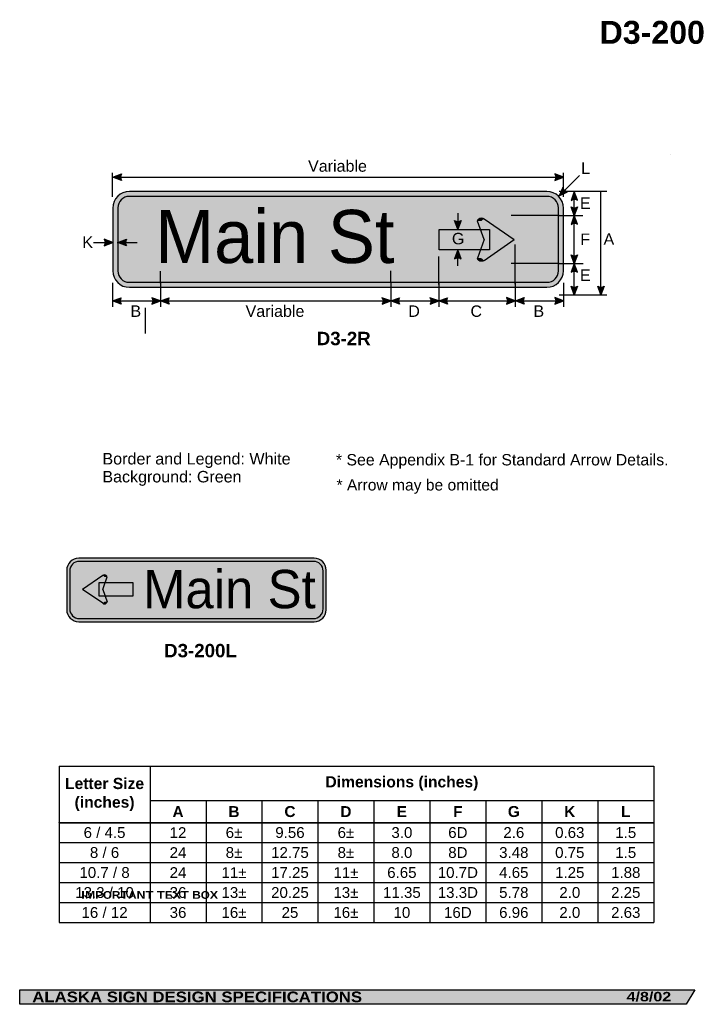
# Model space of a CAD drawing. Header units: feet. Extents: x 7 to 93, y 0 to 123.
import ezdxf
from ezdxf.enums import TextEntityAlignment as Align

# ---------------------------------------------------------------- set-up
doc = ezdxf.new("R2010")
doc.units = ezdxf.units.FT
doc.header["$MEASUREMENT"] = 0
doc.layers.add('Sign', color=7, linetype='Continuous')
doc.styles.add('ARIAL', font='arial.ttf')
doc.styles.add('ARIAL B', font='arialbd.ttf')
doc.styles.add('ARIAL BLACK B', font='ariblk.ttf')
doc.styles.add('ARIAL BLACK BI', font='ariblk.ttf')
doc.styles.add('FHWA SERIES D2000EX', font='txt')

# ---------------------------------------------------------------- blocks, each defined once
blk = doc.blocks.new('*T2')
at = {"color": 0, "linetype": 'ByBlock', "lineweight": -2, "transparency": 16777216}
for p, q in [((0, 0), (74.38048775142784, 0)), ((0, 0), (0, -19.538804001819)), ((11.38048775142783, 0), (11.38048775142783, -19.538804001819)), ((74.38048775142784, 0), (74.38048775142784, -19.538804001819)), ((11.38048775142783, -4.288804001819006), (74.38048775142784, -4.288804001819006)), ((18.38048775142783, -4.288804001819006), (18.38048775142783, -19.538804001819)), ((25.38048775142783, -4.288804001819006), (25.38048775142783, -19.538804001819)), ((32.38048775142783, -4.288804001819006), (32.38048775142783, -19.538804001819)), ((39.38048775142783, -4.288804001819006), (39.38048775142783, -19.538804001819)), ((46.38048775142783, -4.288804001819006), (46.38048775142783, -19.538804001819)), ((53.38048775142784, -4.288804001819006), (53.38048775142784, -19.538804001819)), ((60.38048775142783, -4.288804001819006), (60.38048775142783, -19.538804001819)), ((67.38048775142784, -4.288804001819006), (67.38048775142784, -19.538804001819)), ((0, -7.038804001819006), (74.38048775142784, -7.038804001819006)), ((0, -9.538804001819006), (74.38048775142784, -9.538804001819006)), ((0, -12.03880400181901), (74.38048775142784, -12.03880400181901)), ((0, -14.538804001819), (74.38048775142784, -14.538804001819)), ((0, -17.038804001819), (74.38048775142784, -17.038804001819)), ((0, -19.538804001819), (74.38048775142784, -19.538804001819))]:
    blk.add_line(p, q, dxfattribs=at)
at = {"color": 18, "transparency": 16777216, "attachment_point": 5}
for s, insert, char_height, width, style in [('Dimensions (inches)', (42.88048775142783, -2.144402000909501), 1.399999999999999, 62.88, 'ARIAL B'), ('Letter Size (inches)', (5.690243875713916, -3.519402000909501), 1.399999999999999, 11.26048775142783, 'ARIAL B'), ('A', (14.88048775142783, -5.663804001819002), 1.375, 6.879999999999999, 'ARIAL B'), ('B', (21.88048775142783, -5.663804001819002), 1.375, 6.879999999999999, 'ARIAL B'), ('C', (28.88048775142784, -5.663804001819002), 1.375, 6.879999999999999, 'ARIAL B'), ('D', (35.88048775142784, -5.663804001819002), 1.375, 6.879999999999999, 'ARIAL B'), ('E', (42.88048775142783, -5.663804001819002), 1.375, 6.879999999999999, 'ARIAL B'), ('F', (49.88048775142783, -5.663804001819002), 1.375, 6.879999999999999, 'ARIAL B'), ('G', (56.88048775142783, -5.663804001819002), 1.375, 6.879999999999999, 'ARIAL B'), ('K', (63.88048775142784, -5.663804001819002), 1.375, 6.879999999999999, 'ARIAL B'), ('L', (70.88048775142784, -5.663804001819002), 1.375, 6.879999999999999, 'ARIAL B'), ('6 / 4.5', (5.690243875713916, -8.288804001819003), 1.35, 11.26048775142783, 'ARIAL'), ('6±', (21.88048775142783, -8.288804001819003), 1.35, 6.879999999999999, 'ARIAL'), ('6±', (35.88048775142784, -8.288804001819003), 1.35, 6.879999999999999, 'ARIAL'), ('12', (14.88048775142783, -8.288804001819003), 1.35, 6.879999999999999, 'ARIAL'), ('9.56', (28.88048775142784, -8.288804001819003), 1.35, 6.879999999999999, 'ARIAL'), ('3.0', (42.88048775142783, -8.288804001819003), 1.35, 6.879999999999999, 'ARIAL'), ('6D', (49.88048775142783, -8.288804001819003), 1.35, 6.879999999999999, 'ARIAL'), ('2.6', (56.88048775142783, -8.288804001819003), 1.35, 6.879999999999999, 'ARIAL'), ('0.63', (63.88048775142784, -8.288804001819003), 1.35, 6.879999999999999, 'ARIAL'), ('1.5', (70.88048775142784, -8.288804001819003), 1.35, 6.879999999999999, 'ARIAL'), ('8 / 6', (5.690243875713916, -10.788804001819), 1.35, 11.26048775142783, 'ARIAL'), ('8±', (21.88048775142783, -10.788804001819), 1.35, 6.879999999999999, 'ARIAL'), ('8±', (35.88048775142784, -10.788804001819), 1.35, 6.879999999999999, 'ARIAL'), ('24', (14.88048775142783, -10.788804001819), 1.35, 6.879999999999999, 'ARIAL'), ('12.75', (28.88048775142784, -10.788804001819), 1.35, 6.879999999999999, 'ARIAL'), ('8.0', (42.88048775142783, -10.788804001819), 1.35, 6.879999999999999, 'ARIAL'), ('8D', (49.88048775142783, -10.788804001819), 1.35, 6.879999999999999, 'ARIAL'), ('3.48', (56.88048775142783, -10.788804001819), 1.35, 6.879999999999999, 'ARIAL'), ('0.75', (63.88048775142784, -10.788804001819), 1.35, 6.879999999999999, 'ARIAL'), ('1.5', (70.88048775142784, -10.788804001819), 1.35, 6.879999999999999, 'ARIAL'), ('11±', (21.88048775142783, -13.288804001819), 1.35, 6.879999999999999, 'ARIAL'), ('11±', (35.88048775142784, -13.288804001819), 1.35, 6.879999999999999, 'ARIAL'), ('10.7 / 8', (5.690243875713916, -13.288804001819), 1.35, 11.26048775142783, 'ARIAL'), ('24', (14.88048775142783, -13.288804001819), 1.35, 6.879999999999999, 'ARIAL'), ('17.25', (28.88048775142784, -13.288804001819), 1.35, 6.879999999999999, 'ARIAL'), ('6.65', (42.88048775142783, -13.288804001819), 1.35, 6.879999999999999, 'ARIAL'), ('10.7D', (49.88048775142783, -13.288804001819), 1.35, 6.879999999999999, 'ARIAL'), ('4.65', (56.88048775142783, -13.288804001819), 1.35, 6.879999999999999, 'ARIAL'), ('1.25', (63.88048775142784, -13.288804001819), 1.35, 6.879999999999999, 'ARIAL'), ('1.88', (70.88048775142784, -13.288804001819), 1.35, 6.879999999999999, 'ARIAL'), ('13.3 / 10', (5.690243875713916, -15.788804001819), 1.35, 11.26048775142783, 'ARIAL'), ('36', (14.88048775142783, -15.788804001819), 1.35, 6.879999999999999, 'ARIAL'), ('13±', (21.88048775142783, -15.788804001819), 1.35, 6.879999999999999, 'ARIAL'), ('20.25', (28.88048775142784, -15.788804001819), 1.35, 6.879999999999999, 'ARIAL'), ('13±', (35.88048775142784, -15.788804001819), 1.35, 6.879999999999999, 'ARIAL'), ('11.35', (42.88048775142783, -15.788804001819), 1.35, 6.879999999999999, 'ARIAL'), ('13.3D', (49.88048775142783, -15.788804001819), 1.35, 6.879999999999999, 'ARIAL'), ('5.78', (56.88048775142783, -15.788804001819), 1.35, 6.879999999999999, 'ARIAL'), ('2.0', (63.88048775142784, -15.788804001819), 1.35, 6.879999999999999, 'ARIAL'), ('2.25', (70.88048775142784, -15.788804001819), 1.35, 6.879999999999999, 'ARIAL'), ('16 / 12', (5.690243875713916, -18.288804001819), 1.35, 11.26048775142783, 'ARIAL'), ('36', (14.88048775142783, -18.288804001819), 1.35, 6.879999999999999, 'ARIAL'), ('16±', (21.88048775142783, -18.288804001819), 1.35, 6.879999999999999, 'ARIAL'), ('25', (28.88048775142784, -18.288804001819), 1.35, 6.879999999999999, 'ARIAL'), ('16±', (35.88048775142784, -18.288804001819), 1.35, 6.879999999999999, 'ARIAL'), ('10', (42.88048775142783, -18.288804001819), 1.35, 6.879999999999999, 'ARIAL'), ('16D', (49.88048775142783, -18.288804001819), 1.35, 6.879999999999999, 'ARIAL'), ('6.96', (56.88048775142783, -18.288804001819), 1.35, 6.879999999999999, 'ARIAL'), ('2.0', (63.88048775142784, -18.288804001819), 1.35, 6.879999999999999, 'ARIAL'), ('2.63', (70.88048775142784, -18.288804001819), 1.35, 6.879999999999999, 'ARIAL')]:
    blk.add_mtext(s, dxfattribs=dict(at, insert=insert, char_height=char_height, width=width, style=style))

msp = doc.modelspace()

# ---------------------------------------------------------------- hatches: boundary and pattern name
h = msp.add_hatch(color=256)
h.dxf.hatch_style = 1
edge = h.paths.add_edge_path()
edge.add_line((20.14007082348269, 103.3624685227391), (19.0515490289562, 103.773933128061))
edge.add_line((19.0515490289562, 103.773933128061), (20.15010335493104, 104.180379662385))
edge.add_arc((20.7470347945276, 103.7640405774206), 0.7277811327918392, 145.1055563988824, 213.4889293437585)
h = msp.add_hatch(color=256)
h.dxf.hatch_style = 1
edge = h.paths.add_edge_path()
edge.add_line((74.3230272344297, 103.3624685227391), (75.41154902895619, 103.773933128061))
edge.add_line((75.41154902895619, 103.773933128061), (74.31299470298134, 104.180379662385))
edge.add_arc((73.7160632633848, 103.7640405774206), 0.7277811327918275, -33.48892934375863, 34.89444360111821, ccw=False)
h = msp.add_hatch(color=256)
h.dxf.hatch_style = 1
edge = h.paths.add_edge_path()
edge.add_line((75.32916332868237, 102.5031381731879), (74.87863231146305, 101.4301961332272))
edge.add_line((74.87863231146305, 101.4301961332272), (75.92951230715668, 101.9475660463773))
edge.add_arc((76.038215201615, 102.6671833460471), 0.727781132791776, 193.0266678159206, 261.41004076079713, ccw=False)
h = msp.add_hatch(color=256)
h.dxf.hatch_style = 1
edge = h.paths.add_edge_path()
edge.add_line((77.17964792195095, 100.8946364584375), (76.7692703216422, 101.9835685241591))
edge.add_line((76.7692703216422, 101.9835685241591), (76.36172717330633, 100.8854205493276))
edge.add_arc((76.7774700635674, 100.2880737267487), 0.7277811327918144, 56.453865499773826, 124.83723844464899, ccw=False)
h = msp.add_hatch(color=256)
h.dxf.hatch_style = 1
edge = h.paths.add_edge_path()
edge.add_line((77.17964792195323, 100.0698964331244), (76.76927032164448, 98.9809643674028))
edge.add_line((76.76927032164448, 98.9809643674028), (76.36172717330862, 100.0791123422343))
edge.add_arc((76.7774700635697, 100.6764591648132), 0.7277811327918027, 235.1627615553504, 303.5461345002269)
h = msp.add_hatch(color=256)
h.dxf.hatch_style = 1
edge = h.paths.add_edge_path()
edge.add_line((77.17964792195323, 97.89203230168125), (76.76927032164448, 98.9809643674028))
edge.add_line((76.76927032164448, 98.9809643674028), (76.36172717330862, 97.88281639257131))
edge.add_arc((76.77747006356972, 97.28546956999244), 0.7277811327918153, 56.453865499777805, 124.837238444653, ccw=False)
at = {"true_color": 0xffffff}
h = msp.add_hatch(color=7, dxfattribs=at)
h.dxf.hatch_style = 1
edge = h.paths.add_edge_path()
edge.add_line((62.60724979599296, 98.36348442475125), (62.19687219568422, 97.2745523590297))
edge.add_line((62.19687219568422, 97.2745523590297), (61.78932904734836, 98.37270033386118))
edge.add_arc((62.20507193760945, 98.97004715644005), 0.7277811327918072, 235.1627615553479, 303.5461345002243)
h = msp.add_hatch(color=256)
h.dxf.hatch_style = 1
edge = h.paths.add_edge_path()
edge.add_line((17.95563968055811, 95.21359715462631), (19.0441614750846, 95.6250617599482))
edge.add_line((19.0441614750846, 95.6250617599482), (17.94560714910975, 96.03150829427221))
edge.add_arc((17.34867570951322, 95.61516920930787), 0.7277811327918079, -33.4889293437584, 34.894443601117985, ccw=False)
h = msp.add_hatch(color=7, dxfattribs=at)
h.dxf.hatch_style = 1
edge = h.paths.add_edge_path()
edge.add_line((20.74268792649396, 95.20619921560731), (19.65416613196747, 95.61766382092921))
edge.add_line((19.65416613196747, 95.61766382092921), (20.75272045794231, 96.02411035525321))
edge.add_arc((21.34965189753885, 95.60777127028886), 0.7277811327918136, 145.1055563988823, 213.4889293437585)
h = msp.add_hatch(color=7, dxfattribs=at)
h.dxf.hatch_style = 1
edge = h.paths.add_edge_path()
edge.add_line((62.60582129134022, 93.58536932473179), (62.19544369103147, 94.67430139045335))
edge.add_line((62.19544369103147, 94.67430139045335), (61.78790054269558, 93.57615341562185))
edge.add_arc((62.20364343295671, 92.97880659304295), 0.7277811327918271, 56.453865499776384, 124.8372384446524, ccw=False)
h = msp.add_hatch(color=256)
h.dxf.hatch_style = 1
edge = h.paths.add_edge_path()
edge.add_line((77.17964792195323, 94.07121154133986), (76.76927032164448, 92.9822794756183))
edge.add_line((76.76927032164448, 92.9822794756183), (76.36172717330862, 94.08042745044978))
edge.add_arc((76.7774700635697, 94.67777427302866), 0.7277811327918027, 235.1627615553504, 303.5461345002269)
h = msp.add_hatch(color=256)
h.dxf.hatch_style = 1
edge = h.paths.add_edge_path()
edge.add_line((77.17964792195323, 91.89073022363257), (76.76927032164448, 92.97966228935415))
edge.add_line((76.76927032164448, 92.97966228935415), (76.36172717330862, 91.88151431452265))
edge.add_arc((76.77747006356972, 91.28416749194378), 0.7277811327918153, 56.45386549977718, 124.837238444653, ccw=False)
h = msp.add_hatch(color=256)
h.dxf.hatch_style = 1
edge = h.paths.add_edge_path()
edge.add_line((77.17964792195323, 90.15714902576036), (76.76927032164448, 89.0682169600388))
edge.add_line((76.76927032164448, 89.0682169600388), (76.36172717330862, 90.1663649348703))
edge.add_arc((76.77747006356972, 90.76371175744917), 0.7277811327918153, 235.162761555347, 303.5461345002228)
h = msp.add_hatch(color=256)
h.dxf.hatch_style = 1
edge = h.paths.add_edge_path()
edge.add_line((80.51818959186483, 90.15714902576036), (80.10781199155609, 89.0682169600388))
edge.add_line((80.10781199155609, 89.0682169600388), (79.70026884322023, 90.1663649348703))
edge.add_arc((80.11601173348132, 90.76371175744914), 0.727781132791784, 235.1627615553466, 303.5461345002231)
h = msp.add_hatch(color=256)
h.dxf.hatch_style = 1
edge = h.paths.add_edge_path()
edge.add_line((20.09185459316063, 87.89407866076), (19.00333279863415, 88.30554326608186))
edge.add_line((19.00333279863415, 88.30554326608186), (20.10188712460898, 88.71198980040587))
edge.add_arc((20.69881856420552, 88.29565071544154), 0.7277811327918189, 145.1055563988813, 213.4889293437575)
h = msp.add_hatch(color=256)
h.dxf.hatch_style = 1
edge = h.paths.add_edge_path()
edge.add_line((23.925227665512, 87.89407866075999), (25.01374946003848, 88.30554326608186))
edge.add_line((25.01374946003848, 88.30554326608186), (23.91519513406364, 88.71198980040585))
edge.add_arc((23.31826369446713, 88.2956507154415), 0.7277811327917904, -33.48892934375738, 34.89444360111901, ccw=False)
h = msp.add_hatch(color=256)
h.dxf.hatch_style = 1
edge = h.paths.add_edge_path()
edge.add_line((26.10227125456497, 87.89407866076), (25.01374946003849, 88.30554326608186))
edge.add_line((25.01374946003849, 88.30554326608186), (26.11230378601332, 88.71198980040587))
edge.add_arc((26.70923522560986, 88.29565071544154), 0.7277811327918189, 145.1055563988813, 213.4889293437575)
h = msp.add_hatch(color=256)
h.dxf.hatch_style = 1
edge = h.paths.add_edge_path()
edge.add_line((52.72501934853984, 87.8925823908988), (53.81354114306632, 88.30404699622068))
edge.add_line((53.81354114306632, 88.30404699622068), (52.71498681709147, 88.71049353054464))
edge.add_arc((52.11805537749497, 88.2941544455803), 0.7277811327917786, -33.488929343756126, 34.89444360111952, ccw=False)
h = msp.add_hatch(color=256)
h.dxf.hatch_style = 1
edge = h.paths.add_edge_path()
edge.add_line((54.89810458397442, 87.89407866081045), (53.80958278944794, 88.3055432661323))
edge.add_line((53.80958278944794, 88.3055432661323), (54.90813711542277, 88.71198980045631))
edge.add_arc((55.50506855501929, 88.29565071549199), 0.7277811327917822, 145.105556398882, 213.4889293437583)
h = msp.add_hatch(color=256)
h.dxf.hatch_style = 1
edge = h.paths.add_edge_path()
edge.add_line((58.72241517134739, 87.8935667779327), (59.81093696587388, 88.30503138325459))
edge.add_line((59.81093696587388, 88.30503138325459), (58.71238263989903, 88.71147791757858))
edge.add_arc((58.11545120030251, 88.29513883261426), 0.7277811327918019, -33.488929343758, 34.894443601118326, ccw=False)
h = msp.add_hatch(color=256)
h.dxf.hatch_style = 1
edge = h.paths.add_edge_path()
edge.add_line((60.89810458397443, 87.89407866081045), (59.80958278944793, 88.3055432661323))
edge.add_line((59.80958278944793, 88.3055432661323), (60.90813711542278, 88.71198980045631))
edge.add_arc((61.5050685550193, 88.29565071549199), 0.7277811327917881, 145.1055563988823, 213.4889293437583)
h = msp.add_hatch(color=256)
h.dxf.hatch_style = 1
edge = h.paths.add_edge_path()
edge.add_line((68.28106098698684, 87.90449532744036), (69.36958278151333, 88.31595993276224))
edge.add_line((69.36958278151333, 88.31595993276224), (68.2710284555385, 88.72240646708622))
edge.add_arc((67.67409701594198, 88.3060673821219), 0.7277811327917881, -33.48892934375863, 34.8944436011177, ccw=False)
h = msp.add_hatch(color=256)
h.dxf.hatch_style = 1
edge = h.paths.add_edge_path()
edge.add_line((70.50362540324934, 87.90449532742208), (69.41510360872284, 88.31595993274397))
edge.add_line((69.41510360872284, 88.31595993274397), (70.51365793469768, 88.72240646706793))
edge.add_arc((71.1105893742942, 88.3060673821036), 0.72778113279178, 145.1055563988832, 213.4889293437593)
h = msp.add_hatch(color=256)
h.dxf.hatch_style = 1
edge = h.paths.add_edge_path()
edge.add_line((74.32658181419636, 87.90449532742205), (75.41510360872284, 88.31595993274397))
edge.add_line((75.41510360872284, 88.31595993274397), (74.316549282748, 88.72240646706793))
edge.add_arc((73.71961784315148, 88.30606738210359), 0.7277811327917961, -33.48892934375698, 34.89444360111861, ccw=False)
at = {"layer": 'Sign', "true_color": 0xffffff}
h = msp.add_hatch(color=7, dxfattribs=at)
edge = h.paths.add_edge_path(flags=0)
edge.add_spline(control_points=[(21.12749480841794, 102.0057169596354), (21.12749480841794, 102.0057169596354), (73.32082814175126, 102.0057169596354), (73.32082814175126, 102.0057169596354), (74.4706511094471, 102.0057169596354), (75.40416147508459, 101.0722065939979), (75.40416147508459, 99.92238362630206), (75.40416147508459, 99.92238362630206), (75.40416147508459, 92.08905029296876), (75.40416147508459, 92.08905029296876), (75.40416147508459, 90.93922732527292), (74.4706511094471, 90.00571695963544), (73.32082814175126, 90.00571695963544), (73.32082814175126, 90.00571695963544), (21.12749480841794, 90.00571695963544), (21.12749480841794, 90.00571695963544), (19.9776718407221, 90.00571695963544), (19.0441614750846, 90.93922732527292), (19.0441614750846, 92.08905029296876), (19.0441614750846, 92.08905029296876), (19.0441614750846, 99.92238362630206), (19.0441614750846, 99.92238362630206), (19.0441614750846, 101.0722065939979), (19.9776718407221, 102.0057169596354), (21.12749480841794, 102.0057169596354)], knot_values=[0, 0, 0, 0, 1, 1, 1, 2, 2, 2, 3, 3, 3, 4, 4, 4, 5, 5, 5, 6, 6, 6, 7, 7, 7, 8, 8, 8, 8], degree=3, periodic=0)
at = {"layer": 'Sign', "true_color": 0x00773b}
h = msp.add_hatch(color=116, dxfattribs=at)
edge = h.paths.add_edge_path(flags=0)
edge.add_spline(control_points=[(21.09082814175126, 101.3757169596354), (21.09082814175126, 101.3757169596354), (73.35749480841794, 101.3757169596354), (73.35749480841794, 101.3757169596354), (74.1393744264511, 101.3757169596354), (74.7741614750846, 100.7409299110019), (74.7741614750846, 99.95905029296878), (74.7741614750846, 99.95905029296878), (74.7741614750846, 92.05238362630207), (74.7741614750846, 92.05238362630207), (74.7741614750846, 91.27050400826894), (74.1393744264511, 90.63571695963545), (73.35749480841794, 90.63571695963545), (73.35749480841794, 90.63571695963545), (21.09082814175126, 90.63571695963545), (21.09082814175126, 90.63571695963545), (20.3089485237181, 90.63571695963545), (19.6741614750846, 91.27050400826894), (19.6741614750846, 92.05238362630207), (19.6741614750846, 92.05238362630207), (19.6741614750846, 99.95905029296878), (19.6741614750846, 99.95905029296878), (19.6741614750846, 100.7409299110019), (20.3089485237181, 101.3757169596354), (21.09082814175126, 101.3757169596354)], knot_values=[0, 0, 0, 0, 1, 1, 1, 2, 2, 2, 3, 3, 3, 4, 4, 4, 5, 5, 5, 6, 6, 6, 7, 7, 7, 8, 8, 8, 8], degree=3, periodic=0)
at = {"layer": 'Sign', "true_color": 0xffffff}
for points in [[(65.48481452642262, 98.58914785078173), (68.79164362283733, 96.27952173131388), (65.5042664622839, 95.90869170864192), (64.622546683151, 98.29011575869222)], [(64.62285062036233, 98.31052148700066), (64.72238982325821, 98.26530138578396), (64.64503798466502, 98.22209666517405), (64.62072306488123, 98.29187921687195)], [(59.86677949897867, 97.25571849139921), (66.14136503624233, 97.25571849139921), (66.14136503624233, 94.71277976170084), (59.86677949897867, 94.71277976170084)], [(68.90136469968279, 95.74947664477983), (65.43892011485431, 93.3874506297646), (64.62133093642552, 93.65499240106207), (65.83494937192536, 96.80352067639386)], [(69.374617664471, 95.97822233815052), (68.85914136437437, 95.62754612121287), (65.55839099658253, 95.9751992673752), (68.88345628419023, 96.30269860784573)], [(17.78152820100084, 53.97471836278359), (15.56849986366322, 52.42904790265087), (17.7685103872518, 52.18087742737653), (18.35858347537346, 53.77459719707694)], [(17.3421450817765, 53.08234779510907), (21.54128425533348, 53.08234779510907), (21.54128425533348, 51.3805376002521), (17.3421450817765, 51.3805376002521)], [(18.35838007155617, 53.78825331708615), (18.2917654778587, 53.75799068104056), (18.34353162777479, 53.72907679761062), (18.35980389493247, 53.77577735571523)], [(15.1783563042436, 52.22740939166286), (15.5233283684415, 51.9927264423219), (17.73228863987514, 52.2253862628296), (15.50705610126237, 52.44455855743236)], [(15.4950712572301, 52.07432597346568), (17.81224210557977, 50.49358794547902), (18.35939708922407, 50.67263485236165), (17.54720755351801, 52.77972357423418)]]:
    msp.add_hatch(color=7, dxfattribs=at).paths.add_polyline_path(points, flags=0)
h = msp.add_hatch(color=7, dxfattribs=at)
edge = h.paths.add_edge_path(flags=0)
edge.add_spline(control_points=[(64.6793503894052, 98.29713629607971), (64.6793503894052, 98.51070150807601), (64.88853727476, 98.68408936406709), (65.14619685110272, 98.68408936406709), (65.27502663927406, 98.68408936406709), (65.38521073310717, 98.64626013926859), (65.47630714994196, 98.57075343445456), (65.47630714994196, 98.57075343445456), (65.14619685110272, 98.29713629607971), (65.14619685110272, 98.29713629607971), (65.14619685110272, 98.29713629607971), (64.6793503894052, 98.29713629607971), (64.6793503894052, 98.29713629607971)], knot_values=[0, 0, 0, 0, 1, 1, 1, 2, 2, 2, 3, 3, 3, 4, 4, 4, 4], degree=3, periodic=0)
h = msp.add_hatch(color=7, dxfattribs=at)
edge = h.paths.add_edge_path(flags=0)
edge.add_spline(control_points=[(65.47630714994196, 93.38008234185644), (65.29411431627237, 93.22906893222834), (64.99827938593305, 93.22906893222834), (64.81608655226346, 93.38008234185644), (64.72499013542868, 93.45558904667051), (64.6793503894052, 93.5469168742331), (64.6793503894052, 93.65369948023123), (64.6793503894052, 93.65369948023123), (65.14619685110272, 93.65369948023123), (65.14619685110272, 93.65369948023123), (65.14619685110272, 93.65369948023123), (65.47630714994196, 93.38008234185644), (65.47630714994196, 93.38008234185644)], knot_values=[0, 0, 0, 0, 1, 1, 1, 2, 2, 2, 3, 3, 3, 4, 4, 4, 4], degree=3, periodic=0)
h = msp.add_hatch(color=7, dxfattribs=at)
edge = h.paths.add_edge_path(flags=0)
edge.add_spline(control_points=[(14.7833735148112, 56.12672678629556), (14.7833735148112, 56.12672678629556), (44.23966471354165, 56.12672678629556), (44.23966471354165, 56.12672678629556), (45.06753725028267, 56.12672678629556), (45.73966471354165, 55.45459932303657), (45.73966471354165, 54.62672678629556), (45.73966471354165, 54.62672678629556), (45.73966471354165, 49.68978881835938), (45.73966471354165, 49.68978881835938), (45.73966471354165, 48.86191628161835), (45.06753725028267, 48.18978881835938), (44.23966471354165, 48.18978881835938), (44.23966471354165, 48.18978881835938), (14.7833735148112, 48.18978881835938), (14.7833735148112, 48.18978881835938), (13.9555009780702, 48.18978881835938), (13.2833735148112, 48.86191628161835), (13.2833735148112, 49.68978881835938), (13.2833735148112, 49.68978881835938), (13.2833735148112, 54.62672678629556), (13.2833735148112, 54.62672678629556), (13.2833735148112, 55.45459932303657), (13.9555009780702, 56.12672678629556), (14.7833735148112, 56.12672678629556)], knot_values=[0, 0, 0, 0, 1, 1, 1, 2, 2, 2, 3, 3, 3, 4, 4, 4, 5, 5, 5, 6, 6, 6, 7, 7, 7, 8, 8, 8, 8], degree=3, periodic=0)
at = {"layer": 'Sign', "true_color": 0x00773b}
h = msp.add_hatch(color=116, dxfattribs=at)
edge = h.paths.add_edge_path(flags=0)
edge.add_spline(control_points=[(14.85655263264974, 55.73546854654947), (14.85655263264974, 55.73546854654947), (44.14840901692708, 55.73546854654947), (44.14840901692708, 55.73546854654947), (44.81070704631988, 55.73546854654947), (45.34840901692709, 55.19776657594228), (45.34840901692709, 54.53546854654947), (45.34840901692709, 54.53546854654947), (45.34840901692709, 49.78104451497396), (45.34840901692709, 49.78104451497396), (45.34840901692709, 49.11874648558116), (44.81070704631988, 48.58104451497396), (44.14840901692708, 48.58104451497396), (44.14840901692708, 48.58104451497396), (14.85655263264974, 48.58104451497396), (14.85655263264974, 48.58104451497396), (14.19425460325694, 48.58104451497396), (13.65655263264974, 49.11874648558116), (13.65655263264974, 49.78104451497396), (13.65655263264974, 49.78104451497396), (13.65655263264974, 54.53546854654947), (13.65655263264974, 54.53546854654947), (13.65655263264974, 55.19776657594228), (14.19425460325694, 55.73546854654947), (14.85655263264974, 55.73546854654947)], knot_values=[0, 0, 0, 0, 1, 1, 1, 2, 2, 2, 3, 3, 3, 4, 4, 4, 5, 5, 5, 6, 6, 6, 7, 7, 7, 8, 8, 8, 8], degree=3, periodic=0)
at = {"layer": 'Sign', "true_color": 0xffffff}
h = msp.add_hatch(color=7, dxfattribs=at)
edge = h.paths.add_edge_path(flags=0)
edge.add_spline(control_points=[(18.32056874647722, 53.77929554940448), (18.32056874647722, 53.92221973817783), (18.18057466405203, 54.03825604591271), (18.00814121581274, 54.03825604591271), (17.92192449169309, 54.03825604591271), (17.84818602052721, 54.0129396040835), (17.78722159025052, 53.96240827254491), (17.78722159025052, 53.96240827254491), (18.00814121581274, 53.77929554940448), (18.00814121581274, 53.77929554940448), (18.00814121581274, 53.77929554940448), (18.32056874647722, 53.77929554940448), (18.32056874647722, 53.77929554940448)], knot_values=[0, 0, 0, 0, 1, 1, 1, 2, 2, 2, 3, 3, 3, 4, 4, 4, 4], degree=3, periodic=0)
h = msp.add_hatch(color=7, dxfattribs=at)
edge = h.paths.add_edge_path(flags=0)
edge.add_spline(control_points=[(17.78722159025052, 50.48865686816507), (17.90915045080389, 50.38759420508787), (18.10713198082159, 50.38759420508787), (18.22906084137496, 50.48865686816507), (18.29002527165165, 50.53918819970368), (18.32056874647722, 50.60030749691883), (18.32056874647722, 50.67176959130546), (18.32056874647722, 50.67176959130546), (18.00814121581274, 50.67176959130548), (18.00814121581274, 50.67176959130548), (18.00814121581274, 50.67176959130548), (17.78722159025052, 50.48865686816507), (17.78722159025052, 50.48865686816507)], knot_values=[0, 0, 0, 0, 1, 1, 1, 2, 2, 2, 3, 3, 3, 4, 4, 4, 4], degree=3, periodic=0)
at = {"layer": 'Sign', "true_color": 0x000000}
msp.add_hatch(color=18, dxfattribs=at).paths.add_polyline_path([(7.399373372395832, 2.133735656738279), (91.84195454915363, 2.133735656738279), (90.75006357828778, 0.3343149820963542), (7.402168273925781, 0.3343149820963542)], flags=0)

# ---------------------------------------------------------------- linework, layer by layer
for p, q in [((12.32369173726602, 30.09757143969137), (86.70417948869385, 30.09757143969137)), ((12.32369173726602, 23.08783679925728), (86.70417948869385, 23.08783679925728)), ((12.32369173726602, 23.02969807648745), (12.32369173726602, 23.08783679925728)), ((12.32369173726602, 23.02969807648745), (86.70417948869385, 23.02969807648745))]:
    msp.add_line(p, q)
for points in [[(20.14007082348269, 103.3624685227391), (19.0515490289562, 103.773933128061), (20.15010335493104, 104.180379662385, 0.307560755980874), (20.14007082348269, 103.3624685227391, 4.141293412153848)], [(74.3230272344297, 103.3624685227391), (75.41154902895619, 103.773933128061), (74.31299470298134, 104.180379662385, -0.307560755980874), (74.3230272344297, 103.3624685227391, -4.141293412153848)], [(75.32916332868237, 102.5031381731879), (74.87863231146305, 101.4301961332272), (75.92951230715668, 101.9475660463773, -0.307560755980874), (75.32916332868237, 102.5031381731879, -4.141293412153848)], [(77.17964792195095, 100.8946364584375), (76.7692703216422, 101.9835685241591), (76.36172717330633, 100.8854205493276, -0.307560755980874), (77.17964792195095, 100.8946364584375, -4.141293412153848)], [(77.17964792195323, 100.0698964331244), (76.76927032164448, 98.9809643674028), (76.36172717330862, 100.0791123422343, 0.307560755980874), (77.17964792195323, 100.0698964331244, 4.141293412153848)], [(77.17964792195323, 97.89203230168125), (76.76927032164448, 98.9809643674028), (76.36172717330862, 97.88281639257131, -0.307560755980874), (77.17964792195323, 97.89203230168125, -4.141293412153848)], [(17.95563968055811, 95.21359715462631), (19.0441614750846, 95.6250617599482), (17.94560714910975, 96.03150829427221, -0.307560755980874), (17.95563968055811, 95.21359715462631, -4.141293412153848)], [(77.17964792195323, 94.07121154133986), (76.76927032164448, 92.9822794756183), (76.36172717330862, 94.08042745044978, 0.307560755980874), (77.17964792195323, 94.07121154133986, 4.141293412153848)], [(77.17964792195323, 91.89073022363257), (76.76927032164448, 92.97966228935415), (76.36172717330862, 91.88151431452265, -0.307560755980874), (77.17964792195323, 91.89073022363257, -4.141293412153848)], [(77.17964792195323, 90.15714902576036), (76.76927032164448, 89.0682169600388), (76.36172717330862, 90.1663649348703, 0.307560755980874), (77.17964792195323, 90.15714902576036, 4.141293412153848)], [(80.51818959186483, 90.15714902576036), (80.10781199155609, 89.0682169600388), (79.70026884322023, 90.1663649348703, 0.307560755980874), (80.51818959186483, 90.15714902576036, 4.141293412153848)], [(20.09185459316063, 87.89407866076), (19.00333279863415, 88.30554326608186), (20.10188712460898, 88.71198980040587, 0.307560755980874), (20.09185459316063, 87.89407866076, 4.141293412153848)], [(23.925227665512, 87.89407866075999), (25.01374946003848, 88.30554326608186), (23.91519513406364, 88.71198980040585, -0.307560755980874), (23.925227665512, 87.89407866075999, -4.141293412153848)], [(26.10227125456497, 87.89407866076), (25.01374946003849, 88.30554326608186), (26.11230378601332, 88.71198980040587, 0.307560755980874), (26.10227125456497, 87.89407866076, 4.141293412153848)], [(52.72501934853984, 87.8925823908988), (53.81354114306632, 88.30404699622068), (52.71498681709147, 88.71049353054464, -0.307560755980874), (52.72501934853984, 87.8925823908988, -4.141293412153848)], [(54.89810458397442, 87.89407866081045), (53.80958278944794, 88.3055432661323), (54.90813711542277, 88.71198980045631, 0.307560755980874), (54.89810458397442, 87.89407866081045, 4.141293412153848)], [(58.72241517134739, 87.8935667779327), (59.81093696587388, 88.30503138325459), (58.71238263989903, 88.71147791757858, -0.307560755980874), (58.72241517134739, 87.8935667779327, -4.141293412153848)], [(60.89810458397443, 87.89407866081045), (59.80958278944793, 88.3055432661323), (60.90813711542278, 88.71198980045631, 0.307560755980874), (60.89810458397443, 87.89407866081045, 4.141293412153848)], [(68.28106098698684, 87.90449532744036), (69.36958278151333, 88.31595993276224), (68.2710284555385, 88.72240646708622, -0.307560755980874), (68.28106098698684, 87.90449532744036, -4.141293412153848)], [(70.50362540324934, 87.90449532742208), (69.41510360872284, 88.31595993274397), (70.51365793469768, 88.72240646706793, 0.307560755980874), (70.50362540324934, 87.90449532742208, 4.141293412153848)], [(74.32658181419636, 87.90449532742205), (75.41510360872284, 88.31595993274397), (74.316549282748, 88.72240646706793, -0.307560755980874), (74.32658181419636, 87.90449532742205, -4.141293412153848)]]:
    msp.add_lwpolyline(points, format="xyb")
at = {"color": 7, "true_color": 0xffffff}
for points in [[(62.60724979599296, 98.36348442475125), (62.19687219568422, 97.2745523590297), (61.78932904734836, 98.37270033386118, 0.307560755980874), (62.60724979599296, 98.36348442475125, 4.141293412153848)], [(20.74268792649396, 95.20619921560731), (19.65416613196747, 95.61766382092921), (20.75272045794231, 96.02411035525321, 0.307560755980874), (20.74268792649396, 95.20619921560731, 4.141293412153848)], [(62.60582129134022, 93.58536932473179), (62.19544369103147, 94.67430139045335), (61.78790054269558, 93.57615341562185, -0.307560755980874), (62.60582129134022, 93.58536932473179, -4.141293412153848)]]:
    msp.add_lwpolyline(points, format="xyb", dxfattribs=at)
at = {"layer": 'Sign'}
msp.add_line((88.75098419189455, 106.5637715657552), (88.75098419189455, 106.5637715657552), dxfattribs=at)
at = {"layer": 'Sign', "color": 250, "lineweight": -3, "true_color": 0x1f1a17}
msp.add_line((88.75098419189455, 106.5637715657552), (88.75098419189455, 106.5637715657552), dxfattribs=at)
at = {"layer": 'Sign', "color": 18, "lineweight": -3, "true_color": 0x000000}
for p, q in [((19.02332814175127, 101.3364461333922), (19.02332814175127, 104.3364461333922)), ((19.0515490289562, 103.773933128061), (75.41154902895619, 103.773933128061)), ((74.87863231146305, 101.4301961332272), (77.42029897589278, 103.9718627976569)), ((75.42499480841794, 101.3364461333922), (75.42499480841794, 104.3364461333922)), ((74.8564969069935, 102.0265502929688), (80.8564969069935, 102.0265502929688)), ((76.7692703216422, 98.98356852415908), (76.7692703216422, 101.9835685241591)), ((80.10781199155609, 89.0682169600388), (80.10781199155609, 102.0031128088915)), ((74.8564969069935, 98.98488363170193), (77.8564969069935, 98.98488363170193)), ((76.76927032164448, 92.98096436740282), (76.76927032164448, 98.9809643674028)), ((16.63183076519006, 95.6250617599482), (19.13183076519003, 95.6250617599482)), ((74.85779899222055, 92.9822794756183), (77.85779899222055, 92.9822794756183)), ((76.76927032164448, 89.0682169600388), (76.76927032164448, 92.97966228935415)), ((19.02332814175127, 90.5529520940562), (19.02332814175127, 87.55295209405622)), ((25.00885370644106, 90.5529520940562), (25.00885370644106, 87.55295209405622)), ((53.81354114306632, 90.55165001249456), (53.81354114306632, 87.55165001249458)), ((59.81093696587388, 90.55165001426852), (59.81093696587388, 87.55165001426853)), ((69.38906194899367, 90.5529520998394), (69.38906194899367, 87.55295209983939)), ((75.42499480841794, 90.5529520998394), (75.42499480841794, 87.55295209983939)), ((74.85779899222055, 89.0682169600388), (80.85779899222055, 89.0682169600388)), ((19.00333279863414, 88.30554326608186), (25.00333279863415, 88.30554326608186)), ((25.01374946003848, 88.30554326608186), (53.81374946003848, 88.30554326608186)), ((53.80958278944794, 88.3055432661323), (59.80958278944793, 88.3055432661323)), ((59.80958278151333, 88.31595993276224), (69.36958278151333, 88.31595993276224)), ((69.41510360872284, 88.31595993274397), (75.41510360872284, 88.31595993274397))]:
    msp.add_line(p, q, dxfattribs=at)
at = {"layer": 'Sign', "color": 7, "lineweight": -3, "true_color": 0xffffff}
for p, q in [((62.19541768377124, 99.27847162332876), (62.19541768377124, 97.27847162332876)), ((65.47672414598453, 98.57109906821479), (69.25071094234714, 95.97541788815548)), ((74.86099737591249, 98.98683854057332), (68.86099737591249, 98.98683854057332)), ((65.47952522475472, 95.97541788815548), (64.6793503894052, 98.29713629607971)), ((19.58495218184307, 95.62506175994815), (22.08495218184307, 95.62506175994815)), ((65.47952522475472, 95.97541788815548), (64.6793503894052, 93.65369948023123)), ((65.47672414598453, 93.37973670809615), (69.25071094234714, 95.97541788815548)), ((69.3870390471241, 90.41913021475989), (69.3870390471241, 95.34561503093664)), ((59.80891405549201, 90.372255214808), (59.80891405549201, 93.872255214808)), ((62.19544369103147, 92.67430139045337), (62.19544369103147, 94.67430139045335)), ((74.8609973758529, 92.98163021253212), (68.8609973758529, 92.98163021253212)), ((25.00955395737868, 90.5441302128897), (25.00955395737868, 92.04413021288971)), ((53.81424141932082, 90.5519427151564), (53.81424141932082, 92.0519427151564)), ((23.1028772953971, 87.42609151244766), (23.1028772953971, 84.22036743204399)), ((17.78694252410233, 53.96263958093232), (15.2612783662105, 52.22553257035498)), ((17.78506795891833, 52.22553257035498), (18.32056874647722, 53.77929554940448)), ((17.78694252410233, 50.48842555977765), (15.2612783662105, 52.22553257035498)), ((17.78506795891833, 52.22553257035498), (18.32056874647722, 50.67176959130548))]:
    msp.add_line(p, q, dxfattribs=at)
for points in [[(59.86677949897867, 97.25571849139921), (66.14136503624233, 97.25571849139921), (66.14136503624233, 94.71277976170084), (59.86677949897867, 94.71277976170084)], [(17.3421450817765, 53.08234779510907), (21.54128425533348, 53.08234779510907), (21.54128425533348, 51.3805376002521), (17.3421450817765, 51.3805376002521)]]:
    msp.add_lwpolyline(points, close=True, dxfattribs=at)
at = {"layer": 'Sign', "color": 250, "lineweight": -3, "true_color": 0x1f1a17}
msp.add_lwpolyline([(7.399373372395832, 2.133735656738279), (91.84195454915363, 2.133735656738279), (90.75006357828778, 0.3343149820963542), (7.402168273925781, 0.3343149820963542)], close=True, dxfattribs=at)
at = {"layer": 'Sign', "color": 18, "lineweight": -3, "true_color": 0x000000}
for points in [[(21.12749480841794, 102.0057169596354), (21.12749480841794, 102.0057169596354), (73.32082814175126, 102.0057169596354), (73.32082814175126, 102.0057169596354), (74.4706511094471, 102.0057169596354), (75.40416147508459, 101.0722065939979), (75.40416147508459, 99.92238362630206), (75.40416147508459, 99.92238362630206), (75.40416147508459, 92.08905029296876), (75.40416147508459, 92.08905029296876), (75.40416147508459, 90.93922732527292), (74.4706511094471, 90.00571695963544), (73.32082814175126, 90.00571695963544), (73.32082814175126, 90.00571695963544), (21.12749480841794, 90.00571695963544), (21.12749480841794, 90.00571695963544), (19.9776718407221, 90.00571695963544), (19.0441614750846, 90.93922732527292), (19.0441614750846, 92.08905029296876), (19.0441614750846, 92.08905029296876), (19.0441614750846, 99.92238362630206), (19.0441614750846, 99.92238362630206), (19.0441614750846, 101.0722065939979), (19.9776718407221, 102.0057169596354), (21.12749480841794, 102.0057169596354)], [(14.7833735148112, 56.12672678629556), (14.7833735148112, 56.12672678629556), (44.23966471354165, 56.12672678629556), (44.23966471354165, 56.12672678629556), (45.06753725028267, 56.12672678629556), (45.73966471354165, 55.45459932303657), (45.73966471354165, 54.62672678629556), (45.73966471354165, 54.62672678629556), (45.73966471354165, 49.68978881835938), (45.73966471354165, 49.68978881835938), (45.73966471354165, 48.86191628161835), (45.06753725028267, 48.18978881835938), (44.23966471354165, 48.18978881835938), (44.23966471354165, 48.18978881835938), (14.7833735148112, 48.18978881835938), (14.7833735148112, 48.18978881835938), (13.9555009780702, 48.18978881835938), (13.2833735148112, 48.86191628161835), (13.2833735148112, 49.68978881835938), (13.2833735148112, 49.68978881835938), (13.2833735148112, 54.62672678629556), (13.2833735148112, 54.62672678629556), (13.2833735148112, 55.45459932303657), (13.9555009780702, 56.12672678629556), (14.7833735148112, 56.12672678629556)]]:
    msp.add_open_spline(points, degree=3, knots=[0, 0, 0, 0, 1, 1, 1, 2, 2, 2, 3, 3, 3, 4, 4, 4, 5, 5, 5, 6, 6, 6, 7, 7, 7, 8, 8, 8, 8], dxfattribs=at)
at = {"layer": 'Sign', "color": 116, "lineweight": -3, "true_color": 0x00773b}
for points in [[(21.09082814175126, 101.3757169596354), (21.09082814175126, 101.3757169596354), (73.35749480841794, 101.3757169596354), (73.35749480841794, 101.3757169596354), (74.1393744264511, 101.3757169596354), (74.7741614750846, 100.7409299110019), (74.7741614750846, 99.95905029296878), (74.7741614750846, 99.95905029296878), (74.7741614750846, 92.05238362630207), (74.7741614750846, 92.05238362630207), (74.7741614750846, 91.27050400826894), (74.1393744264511, 90.63571695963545), (73.35749480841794, 90.63571695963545), (73.35749480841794, 90.63571695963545), (21.09082814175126, 90.63571695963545), (21.09082814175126, 90.63571695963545), (20.3089485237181, 90.63571695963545), (19.6741614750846, 91.27050400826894), (19.6741614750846, 92.05238362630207), (19.6741614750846, 92.05238362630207), (19.6741614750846, 99.95905029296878), (19.6741614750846, 99.95905029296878), (19.6741614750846, 100.7409299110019), (20.3089485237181, 101.3757169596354), (21.09082814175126, 101.3757169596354)], [(14.85655263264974, 55.73546854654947), (14.85655263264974, 55.73546854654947), (44.14840901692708, 55.73546854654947), (44.14840901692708, 55.73546854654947), (44.81070704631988, 55.73546854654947), (45.34840901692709, 55.19776657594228), (45.34840901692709, 54.53546854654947), (45.34840901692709, 54.53546854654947), (45.34840901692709, 49.78104451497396), (45.34840901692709, 49.78104451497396), (45.34840901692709, 49.11874648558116), (44.81070704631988, 48.58104451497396), (44.14840901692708, 48.58104451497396), (44.14840901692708, 48.58104451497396), (14.85655263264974, 48.58104451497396), (14.85655263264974, 48.58104451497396), (14.19425460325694, 48.58104451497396), (13.65655263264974, 49.11874648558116), (13.65655263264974, 49.78104451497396), (13.65655263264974, 49.78104451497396), (13.65655263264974, 54.53546854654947), (13.65655263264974, 54.53546854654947), (13.65655263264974, 55.19776657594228), (14.19425460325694, 55.73546854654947), (14.85655263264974, 55.73546854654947)]]:
    msp.add_open_spline(points, degree=3, knots=[0, 0, 0, 0, 1, 1, 1, 2, 2, 2, 3, 3, 3, 4, 4, 4, 5, 5, 5, 6, 6, 6, 7, 7, 7, 8, 8, 8, 8], dxfattribs=at)
at = {"layer": 'Sign', "color": 7, "lineweight": -3, "true_color": 0xffffff}
for points in [[(64.6793503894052, 98.29713629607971), (64.6793503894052, 98.51070150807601), (64.88853727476, 98.68408936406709), (65.14619685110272, 98.68408936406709), (65.27502663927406, 98.68408936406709), (65.38521073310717, 98.64626013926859), (65.47630714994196, 98.57075343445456)], [(65.47630714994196, 93.38008234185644), (65.29411431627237, 93.22906893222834), (64.99827938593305, 93.22906893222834), (64.81608655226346, 93.38008234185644), (64.72499013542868, 93.45558904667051), (64.6793503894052, 93.5469168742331), (64.6793503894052, 93.65369948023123)], [(18.32056874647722, 53.77929554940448), (18.32056874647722, 53.92221973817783), (18.18057466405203, 54.03825604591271), (18.00814121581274, 54.03825604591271), (17.92192449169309, 54.03825604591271), (17.84818602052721, 54.0129396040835), (17.78722159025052, 53.96240827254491)], [(17.78722159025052, 50.48865686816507), (17.90915045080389, 50.38759420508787), (18.10713198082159, 50.38759420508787), (18.22906084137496, 50.48865686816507), (18.29002527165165, 50.53918819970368), (18.32056874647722, 50.60030749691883), (18.32056874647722, 50.67176959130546)]]:
    msp.add_open_spline(points, degree=3, knots=[0, 0, 0, 0, 1, 1, 1, 2, 2, 2, 2], dxfattribs=at)

# ---------------------------------------------------------------- block references
msp.add_blockref('*T2', (12.32369173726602, 30.09757143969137))

# ---------------------------------------------------------------- texts
at = {"layer": 'Sign', "color": 18, "true_color": 0x000000}
for s, height, style, p, p2 in [('D3-200', 2.872198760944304, 'ARIAL B', (79.94264149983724, 120.4618567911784), (93.1026408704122, 120.4618567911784)), ('E', 1.438096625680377, 'ARIAL', (77.46635692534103, 99.80356852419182), (78.80635691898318, 99.80356852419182)), ('K', 1.438096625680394, 'ARIAL', (15.23443603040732, 94.92507476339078), (16.57443602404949, 94.92507476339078)), ('G', 1.435630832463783, 'ARIAL', (61.4620983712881, 95.38055470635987), (63.02209831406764, 95.38055470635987)), ('F', 1.429672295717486, 'ARIAL', (77.51635692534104, 95.3009643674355), (78.73635695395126, 95.3009643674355)), ('A', 1.43494520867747, 'ARIAL', (80.42469025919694, 95.32311280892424), (81.76469025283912, 95.32311280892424)), ('E', 1.438096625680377, 'ARIAL', (77.46635692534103, 90.79966228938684), (78.80635691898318, 90.79966228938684)), ('B', 1.438096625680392, 'ARIAL', (21.24999946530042, 86.31172357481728), (22.58999945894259, 86.31172357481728)), ('Variable', 1.435954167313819, 'ARIAL', (35.650416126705, 86.31172357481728), (43.01041586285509, 86.31172357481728)), ('D', 1.427342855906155, 'ARIAL', (56.00624945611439, 86.31172357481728), (57.44624951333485, 86.31172357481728)), ('C', 1.427342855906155, 'ARIAL', (63.78624944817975, 86.31172357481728), (65.22624950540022, 86.31172357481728)), ('B', 1.438096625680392, 'ARIAL', (71.6617702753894, 86.31172357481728), (73.00177026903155, 86.31172357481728)), ('Border and Legend: White', 1.443374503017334, 'ARIAL', (17.74415334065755, 67.8472905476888), (41.28415401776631, 67.8472905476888)), ('* See Appendix B-1 for Standard Arrow Details.', 1.417280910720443, 'ARIAL', (46.95366414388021, 67.7332539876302), (88.55366249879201, 67.7332539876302)), ('Background: Green', 1.436283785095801, 'ARIAL', (17.74415334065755, 65.6072905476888), (35.14415335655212, 65.6072905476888)), ('* Arrow may be omitted', 1.396846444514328, 'ARIAL', (47.03043111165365, 64.5969955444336), (67.3104309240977, 64.5969955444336)), ('D3-200L', 1.674272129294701, 'ARIAL B', (25.46240488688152, 43.73404001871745), (34.56240510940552, 43.73404001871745))]:
    msp.add_text(s, height=height, dxfattribs=dict(at, style=style)).set_placement(p, p2, align=Align.ALIGNED)
at = {"layer": 'Sign', "color": 250, "true_color": 0x1f1a17}
for s, height, style, p, p2 in [('Variable', 1.435954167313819, 'ARIAL', (43.46821569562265, 104.4634964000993), (50.82821543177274, 104.4634964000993)), ('L', 1.441545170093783, 'ARIAL', (77.62152863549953, 104.1930547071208), (78.74152860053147, 104.1930547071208)), ('D3-2R', 1.67045064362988, 'ARIAL B', (44.55897776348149, 82.7701423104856), (51.30231126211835, 82.7701423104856))]:
    msp.add_text(s, height=height, dxfattribs=dict(at, style=style)).set_placement(p, p2, align=Align.ALIGNED)
at = {"layer": 'Sign', "color": 7, "true_color": 0xffffff}
for s, height, style, p, p2 in [('Main St', 6.64564508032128, 'FHWA SERIES D2000EX', (24.36632477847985, 93.04152603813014), (54.2829914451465, 93.04152603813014)), ('Main St', 4.798192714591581, 'FHWA SERIES D2000EX', (22.82465810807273, 49.86652605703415), (44.42465785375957, 49.86652605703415)), ('I', 0.981012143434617, 'ARIAL BLACK B', (15.0484619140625, 13.53091990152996), (15.58179525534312, 13.53091990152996)), ('A', 0.9657202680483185, 'ARIAL BLACK B', (20.96846199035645, 13.53091990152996), (22.02179535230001, 13.53091990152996)), ('X', 0.9663245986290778, 'ARIAL BLACK B', (26.51512908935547, 13.53091990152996), (27.56846245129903, 13.53091990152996)), ('X', 0.9663245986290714, 'ARIAL BLACK B', (31.16846211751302, 13.53091990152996), (32.22179547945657, 13.53091990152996)), ('M', 0.9606483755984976, 'ARIAL BLACK B', (15.58179525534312, 13.53091990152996), (16.84846190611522, 13.53091990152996)), ('P', 0.9647780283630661, 'ARIAL BLACK B', (16.84846194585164, 13.53091990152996), (17.82179530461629, 13.53091990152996)), ('O', 0.9624384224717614, 'ARIAL BLACK B', (17.82179514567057, 13.53091990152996), (18.94179511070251, 13.53091990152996)), ('R', 0.9663245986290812, 'ARIAL BLACK B', (18.94179534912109, 13.53091990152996), (19.99512871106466, 13.53091990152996)), ('T', 0.9647780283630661, 'ARIAL BLACK B', (19.9951286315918, 13.53091990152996), (20.96846199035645, 13.53091990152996)), ('N', 0.9624384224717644, 'ARIAL BLACK B', (22.02179527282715, 13.53091990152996), (23.14179523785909, 13.53091990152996)), ('T', 0.9647780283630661, 'ARIAL BLACK B', (23.14179547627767, 13.53091990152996), (24.11512883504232, 13.53091990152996)), ('T', 0.9647780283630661, 'ARIAL BLACK B', (24.56846173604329, 13.53091990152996), (25.54179509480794, 13.53091990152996)), ('E', 0.9647780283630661, 'ARIAL BLACK B', (25.54179509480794, 13.53091990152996), (26.51512845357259, 13.53091990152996)), ('T', 0.9647780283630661, 'ARIAL BLACK B', (27.56846237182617, 13.53091990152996), (28.54179573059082, 13.53091990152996)), ('B', 0.9693576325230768, 'ARIAL BLACK B', (28.9951286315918, 13.53091990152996), (30.04846199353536, 13.53091990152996)), ('O', 0.9624384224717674, 'ARIAL BLACK B', (30.0484619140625, 13.53091990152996), (31.16846187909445, 13.53091990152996)), ('ALASKA SIGN DESIGN SPECIFICATIONS', 1.330685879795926, 'ARIAL BLACK BI', (8.970644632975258, 0.5989127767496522), (50.2273530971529, 0.5989127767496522)), ('4/8/02', 1.18380937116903, 'ARIAL BLACK BI', (83.30778503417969, 0.7043380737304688), (88.88444773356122, 0.7043380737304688))]:
    msp.add_text(s, height=height, dxfattribs=dict(at, style=style)).set_placement(p, p2, align=Align.ALIGNED)

doc.saveas('drawing.dxf')
